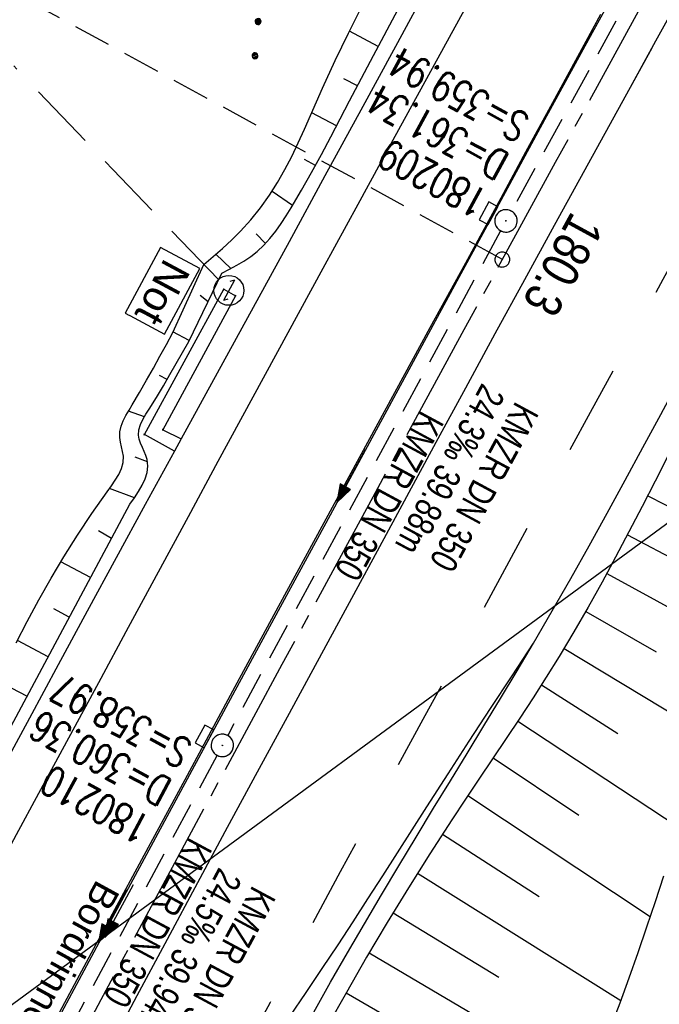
# Model space of a CAD drawing. Extents: x 507875 to 508634, y 446340 to 447363.
# Tile 15 of 71: x 508047 to 508090, y 446439 to 446505. Entities that reach past the tile are written whole.
import ezdxf

# ---------------------------------------------------------------- set-up
doc = ezdxf.new("R2010")
doc.units = 0
doc.header["$LTSCALE"] = 10
doc.header["$MEASUREMENT"] = 0
for name, pattern in [('ACAD_ISO16W100', [73, 15, -6.5, 15, -6.5, 15, -7, 1, -7]), ('ACHSE', [5.5, 4, -0.5, 0.5, -0.5]), ('LT00', [0]), ('LT02', [0.4, 0.2, -0.2]), ('LT17', [0.15, 0.1, -0.05]), ('STRICHLINIE2', [0.375, 0.25, -0.125])]:
    doc.linetypes.add(name, pattern=pattern)
doc.layers.get('0').update_dxf_attribs({"linetype": 'LT00'})
for name, color, linetype in [('--EK_FBR', 250, 'LT00'), ('--EK_Halt-Pfeil', 4, 'LT00'), ('--EK_Haltung', 7, 'STRICHLINIE2'), ('--EK_Haltung-Text', 140, 'LT00'), ('--EK_Schacht-Text', 5, 'LT00'), ('--EK_ST-93-1', 30, 'LT17'), ('--EL_Halt-Pfeil', 4, 'LT00'), ('--EL_Haltung', 182, 'STRICHLINIE2'), ('--EL_Haltung-Text', 182, 'LT00'), ('-AX-093', 35, 'ACHSE'), ('-ST-93-1', 250, 'LT00'), ('BAB-KABEL', 220, 'ACAD_ISO16W100'), ('BAB-NS_SYB', 221, 'Continuous'), ('BAB-NS_TEXT', 221, 'Continuous'), ('DFK_KATASTER', 250, 'LT00'), ('DFK_NUTZUNG', 250, 'LT00'), ('RINNE_TEXT', 11, 'Continuous'), ('V127_AFBR_BAB', 250, 'LT00'), ('V127_BOESCH', 250, 'LT00'), ('V127_BOSCHUNG', 250, 'LT00'), ('V127_GEHWEG', 250, 'LT00'), ('V127_H_BORD', 8, 'LT00'), ('V127_KA_PRUF', 182, 'LT00'), ('V127_LD_MARK', 250, 'LT00'), ('V127_LG_MARK', 250, 'LT02'), ('V127_SINKK', 182, 'LT00'), ('V128_AFBR_BAB', 250, 'LT00'), ('V128_BOESCH', 250, 'LT00'), ('V128_BOSCHUNG', 250, 'LT00'), ('V128_GEHWEG', 250, 'LT00'), ('V128_H_BORD', 8, 'LT00'), ('V128_KA_PRUF', 182, 'LT00'), ('V128_LD_MARK', 250, 'LT00'), ('V128_LG_MARK', 250, 'LT02'), ('V128_SINKK', 182, 'LT00')]:
    doc.layers.add(name, color=color, linetype=linetype)
doc.styles.add('Arial', font='ARIAL.TTF')
doc.styles.add('Beschrift', font='ARIAL.TTF')
doc.styles.add('Haltungsbeschriftung', font='ARIAL.TTF', dxfattribs={"width": 0.75})
doc.styles.add('schachtbeschriftung', font='romans.shx', dxfattribs={"width": 0.75, "height": 2})

# ---------------------------------------------------------------- blocks, each defined once
blk = doc.blocks.new('SYMB7110')
at = {"color": 0, "linetype": 'ByBlock'}
for p, q in [((-0.51, 0.362895), (-0.51, 0.397105)), ((-0.505, 0.399164), (-0.505, 0.360836)), ((-0.5, 0.360204), (-0.5, 0.399796)), ((-0.495, 0.399164), (-0.495, 0.360836)), ((-0.49, 0.362895), (-0.49, 0.397105)), ((-0.28, 0.362895), (-0.28, 0.397105)), ((-0.275, 0.399164), (-0.275, 0.360836)), ((-0.27, 0.360204), (-0.27, 0.399796)), ((-0.265, 0.399164), (-0.265, 0.360836)), ((-0.26, 0.362895), (-0.26, 0.397105)), ((0.26, 0.362895), (0.26, 0.397105)), ((0.265, 0.399164), (0.265, 0.360836)), ((0.27, 0.360204), (0.27, 0.399796)), ((0.275, 0.399164), (0.275, 0.360836)), ((0.28, 0.362895), (0.28, 0.397105)), ((0.49, 0.362895), (0.49, 0.397105)), ((0.495, 0.399164), (0.495, 0.360836)), ((0.5, 0.360204), (0.5, 0.399796)), ((0.505, 0.399164), (0.505, 0.360836)), ((0.51, 0.362895), (0.51, 0.397105)), ((-0.515, 0.392919), (-0.515, 0.367081)), ((-0.485, 0.392919), (-0.485, 0.367081)), ((-0.48, 0.379874), (-0.48, 0.380145)), ((-0.285, 0.392919), (-0.285, 0.367081)), ((-0.255, 0.392919), (-0.255, 0.367081)), ((-0.25, 0.379874), (-0.25, 0.380146)), ((0.255, 0.392919), (0.255, 0.367081)), ((0.285, 0.392919), (0.285, 0.367081)), ((0.29, 0.379874), (0.29, 0.380145)), ((0.485, 0.392919), (0.485, 0.367081)), ((0.515, 0.392919), (0.515, 0.367081)), ((0.52, 0.379874), (0.52, 0.380146)), ((-0.9, 0.012919), (-0.9, -0.012919)), ((-0.895, -0.017106), (-0.895, 0.017105)), ((-0.89, 0.019164), (-0.89, -0.019164)), ((-0.885, -0.019797), (-0.885, 0.019796)), ((-0.88, 0.019164), (-0.88, -0.019164)), ((-0.875, -0.017106), (-0.875, 0.017105)), ((-0.87, 0.012919), (-0.87, -0.012919)), ((-0.865, -0.000126), (-0.865, 0.000145)), ((-0.67, 0.012919), (-0.67, -0.012919)), ((-0.665, -0.017106), (-0.665, 0.017105)), ((-0.66, 0.019164), (-0.66, -0.019164)), ((-0.655, -0.019797), (-0.655, 0.019796)), ((-0.65, 0.019164), (-0.65, -0.019164)), ((-0.645, -0.017106), (-0.645, 0.017105)), ((-0.64, 0.012919), (-0.64, -0.012919)), ((-0.635, -0.000126), (-0.635, 0.000145)), ((-0.13, 0.012919), (-0.13, -0.012919)), ((-0.125, -0.017105), (-0.125, 0.017105)), ((-0.12, 0.019164), (-0.12, -0.019164)), ((-0.115, -0.019796), (-0.115, 0.019796)), ((-0.11, 0.019164), (-0.11, -0.019164)), ((-0.105, -0.017105), (-0.105, 0.017105)), ((-0.1, 0.012919), (-0.1, -0.012919)), ((-0.095, -0.000126), (-0.095, 0.000146)), ((0.1, 0.012919), (0.1, -0.012919)), ((0.105, -0.017105), (0.105, 0.017105)), ((0.11, 0.019164), (0.11, -0.019164)), ((0.115, -0.019796), (0.115, 0.019796)), ((0.12, 0.019164), (0.12, -0.019164)), ((0.125, -0.017105), (0.125, 0.017105)), ((0.13, 0.012919), (0.13, -0.012919)), ((0.135, -0.000126), (0.135, 0.000146)), ((0.64, 0.012919), (0.64, -0.012919)), ((0.645, -0.017105), (0.645, 0.017105)), ((0.65, 0.019164), (0.65, -0.019164)), ((0.655, -0.019796), (0.655, 0.019796)), ((0.66, 0.019164), (0.66, -0.019164)), ((0.665, -0.017105), (0.665, 0.017105)), ((0.67, 0.012919), (0.67, -0.012919)), ((0.675, -0.000126), (0.675, 0.000146)), ((0.87, 0.012919), (0.87, -0.012919)), ((0.875, -0.017105), (0.875, 0.017105)), ((0.88, 0.019164), (0.88, -0.019164)), ((0.885, -0.019796), (0.885, 0.019796)), ((0.89, 0.019164), (0.89, -0.019164)), ((0.895, -0.017105), (0.895, 0.017105)), ((0.9, 0.012919), (0.9, -0.012919)), ((0.905, -0.000126), (0.905, 0.000146)), ((-0.515, -0.367081), (-0.515, -0.392919)), ((-0.51, -0.397105), (-0.51, -0.362895)), ((-0.505, -0.360836), (-0.505, -0.399164)), ((-0.5, -0.399796), (-0.5, -0.360204)), ((-0.495, -0.360836), (-0.495, -0.399164)), ((-0.49, -0.397106), (-0.49, -0.362895)), ((-0.485, -0.367081), (-0.485, -0.392919)), ((-0.48, -0.380126), (-0.48, -0.379855)), ((-0.285, -0.367081), (-0.285, -0.392919)), ((-0.28, -0.397105), (-0.28, -0.362895)), ((-0.275, -0.360836), (-0.275, -0.399164)), ((-0.27, -0.399796), (-0.27, -0.360204)), ((-0.265, -0.360836), (-0.265, -0.399164)), ((-0.26, -0.397105), (-0.26, -0.362895)), ((-0.255, -0.367081), (-0.255, -0.392919)), ((-0.25, -0.380126), (-0.25, -0.379855)), ((0.255, -0.367081), (0.255, -0.392919)), ((0.26, -0.397105), (0.26, -0.362895)), ((0.265, -0.360836), (0.265, -0.399164)), ((0.27, -0.399796), (0.27, -0.360204)), ((0.275, -0.360836), (0.275, -0.399164)), ((0.28, -0.397105), (0.28, -0.362895)), ((0.285, -0.367081), (0.285, -0.392919)), ((0.29, -0.380126), (0.29, -0.379855)), ((0.485, -0.367081), (0.485, -0.392919)), ((0.49, -0.397105), (0.49, -0.362895)), ((0.495, -0.360836), (0.495, -0.399164)), ((0.5, -0.399796), (0.5, -0.360204)), ((0.505, -0.360836), (0.505, -0.399164)), ((0.51, -0.397105), (0.51, -0.362895)), ((0.515, -0.367081), (0.515, -0.392919)), ((0.52, -0.380126), (0.52, -0.379855))]:
    blk.add_line(p, q, dxfattribs=at)
for points in [[(-0.48, 0.38), (-0.481981, 0.388678), (-0.48753, 0.395637), (-0.49555, 0.399499), (-0.50445, 0.399499), (-0.51247, 0.395637), (-0.518019, 0.388678), (-0.52, 0.38), (-0.518019, 0.371322), (-0.51247, 0.364363), (-0.50445, 0.360501), (-0.49555, 0.360501), (-0.48753, 0.364363), (-0.481981, 0.371322), (-0.48, 0.38)], [(-0.25, 0.38), (-0.251981, 0.388678), (-0.25753, 0.395637), (-0.26555, 0.399499), (-0.27445, 0.399499), (-0.28247, 0.395637), (-0.288019, 0.388678), (-0.29, 0.38), (-0.288019, 0.371322), (-0.28247, 0.364363), (-0.27445, 0.360501), (-0.26555, 0.360501), (-0.25753, 0.364363), (-0.251981, 0.371322), (-0.25, 0.38)], [(0.29, 0.38), (0.288019, 0.388678), (0.28247, 0.395637), (0.27445, 0.399499), (0.26555, 0.399499), (0.25753, 0.395637), (0.251981, 0.388678), (0.25, 0.38), (0.251981, 0.371322), (0.25753, 0.364363), (0.26555, 0.360501), (0.27445, 0.360501), (0.28247, 0.364363), (0.288019, 0.371322), (0.29, 0.38)], [(0.52, 0.38), (0.518019, 0.388678), (0.51247, 0.395637), (0.50445, 0.399499), (0.495549, 0.399499), (0.48753, 0.395637), (0.481981, 0.388678), (0.48, 0.38), (0.481981, 0.371322), (0.48753, 0.364363), (0.495549, 0.360501), (0.50445, 0.360501), (0.51247, 0.364363), (0.518019, 0.371322), (0.52, 0.38)], [(-0.865, 0), (-0.866981, 0.008678), (-0.87253, 0.015637), (-0.88055, 0.019498), (-0.88945, 0.019498), (-0.89747, 0.015637), (-0.903019, 0.008678), (-0.905, 0)], [(-0.905, 0), (-0.903019, -0.008678), (-0.89747, -0.015637), (-0.88945, -0.019499), (-0.88055, -0.019499), (-0.87253, -0.015637), (-0.866981, -0.008678), (-0.865, 0)], [(-0.635, 0), (-0.636981, 0.008678), (-0.64253, 0.015637), (-0.65055, 0.019498), (-0.65945, 0.019498), (-0.66747, 0.015637), (-0.673019, 0.008678), (-0.675, 0)], [(-0.675, 0), (-0.673019, -0.008678), (-0.66747, -0.015637), (-0.65945, -0.019499), (-0.65055, -0.019499), (-0.64253, -0.015637), (-0.636981, -0.008678), (-0.635, 0)], [(-0.095, 0), (-0.096981, 0.008678), (-0.10253, 0.015637), (-0.11055, 0.019499), (-0.11945, 0.019499), (-0.12747, 0.015637), (-0.133019, 0.008678), (-0.135, 0)], [(-0.135, 0), (-0.133019, -0.008678), (-0.12747, -0.015637), (-0.11945, -0.019499), (-0.11055, -0.019499), (-0.10253, -0.015637), (-0.096981, -0.008678), (-0.095, 0)], [(0.135, 0), (0.133019, 0.008678), (0.12747, 0.015637), (0.11945, 0.019499), (0.11055, 0.019499), (0.10253, 0.015637), (0.096981, 0.008678), (0.095, 0)], [(0.095, 0), (0.096981, -0.008678), (0.10253, -0.015637), (0.11055, -0.019499), (0.11945, -0.019499), (0.12747, -0.015637), (0.133019, -0.008678), (0.135, 0)], [(0.675, 0), (0.673019, 0.008678), (0.66747, 0.015637), (0.65945, 0.019499), (0.65055, 0.019499), (0.64253, 0.015637), (0.636981, 0.008678), (0.635, 0)], [(0.635, 0), (0.636981, -0.008678), (0.64253, -0.015637), (0.65055, -0.019499), (0.65945, -0.019499), (0.66747, -0.015637), (0.673019, -0.008678), (0.675, 0)], [(0.905, 0), (0.903019, 0.008678), (0.89747, 0.015637), (0.88945, 0.019499), (0.88055, 0.019499), (0.87253, 0.015637), (0.866981, 0.008678), (0.865, 0)], [(0.865, 0), (0.866981, -0.008678), (0.87253, -0.015637), (0.88055, -0.019499), (0.88945, -0.019499), (0.89747, -0.015637), (0.903019, -0.008678), (0.905, 0)], [(-0.48, -0.38), (-0.481981, -0.371322), (-0.48753, -0.364363), (-0.49555, -0.360501), (-0.50445, -0.360501), (-0.51247, -0.364363), (-0.518019, -0.371322), (-0.52, -0.38), (-0.518019, -0.388678), (-0.51247, -0.395637), (-0.50445, -0.399499), (-0.49555, -0.399499), (-0.48753, -0.395637), (-0.481981, -0.388678), (-0.48, -0.38)], [(-0.25, -0.38), (-0.251981, -0.371322), (-0.25753, -0.364363), (-0.26555, -0.360501), (-0.27445, -0.360501), (-0.28247, -0.364363), (-0.288019, -0.371322), (-0.29, -0.38), (-0.288019, -0.388678), (-0.28247, -0.395637), (-0.27445, -0.399499), (-0.26555, -0.399499), (-0.25753, -0.395637), (-0.251981, -0.388678), (-0.25, -0.38)], [(0.29, -0.38), (0.288019, -0.371322), (0.28247, -0.364363), (0.27445, -0.360501), (0.26555, -0.360501), (0.25753, -0.364363), (0.251981, -0.371322), (0.25, -0.38), (0.251981, -0.388678), (0.25753, -0.395637), (0.26555, -0.399499), (0.27445, -0.399499), (0.28247, -0.395637), (0.288019, -0.388678), (0.29, -0.38)], [(0.52, -0.38), (0.518019, -0.371322), (0.51247, -0.364363), (0.50445, -0.360501), (0.495549, -0.360501), (0.48753, -0.364363), (0.481981, -0.371322), (0.48, -0.38), (0.481981, -0.388678), (0.48753, -0.395637), (0.495549, -0.399499), (0.50445, -0.399499), (0.51247, -0.395637), (0.518019, -0.388678), (0.52, -0.38)]]:
    blk.add_lwpolyline(points, dxfattribs=at)
blk = doc.blocks.new('SYMB2')
at = {"color": 0, "linetype": 'ByBlock', "flags": 128}
for points in [[(-0.031395, 0.499013), (-0.093691, 0.491144), (-0.154509, 0.475528), (-0.21289, 0.452414), (-0.267913, 0.422164), (-0.318712, 0.385257), (-0.364484, 0.342274), (-0.404509, 0.293893), (-0.438154, 0.240877), (-0.464888, 0.184062), (-0.484292, 0.124345), (-0.496058, 0.062667), (-0.5, 0)], [(-0.5, 0), (-0.496058, -0.062667), (-0.484292, -0.124345), (-0.464888, -0.184062), (-0.438154, -0.240877), (-0.404509, -0.293893), (-0.364485, -0.342274), (-0.318712, -0.385257), (-0.267914, -0.422164), (-0.21289, -0.452414), (-0.154509, -0.475529), (-0.093691, -0.491144), (-0.031395, -0.499014), (0.031395, -0.499014)], [(0.5, 0), (0.496057, 0.062667), (0.484292, 0.124345), (0.464888, 0.184062), (0.438153, 0.240877), (0.404509, 0.293893), (0.364484, 0.342274), (0.318712, 0.385257), (0.267913, 0.422164), (0.21289, 0.452414), (0.154509, 0.475528), (0.093691, 0.491144), (0.031395, 0.499013), (-0.031395, 0.499013)], [(0.031395, -0.499014), (0.093691, -0.491144), (0.154509, -0.475529), (0.21289, -0.452414), (0.267914, -0.422164), (0.318712, -0.385257), (0.364485, -0.342274), (0.404509, -0.293893), (0.438154, -0.240877), (0.464889, -0.184062), (0.484292, -0.124345), (0.496058, -0.062667), (0.5, 0)]]:
    blk.add_lwpolyline(points, dxfattribs=at)
blk = doc.blocks.new('NS-SYMB')
at = {"layer": 'BAB-NS_SYB'}
for p, q in [((0.179, 0.071), (0.25, 0)), ((-0.25, 0), (0.25, 0)), ((-0.25, 0), (-0.179, -0.071))]:
    blk.add_line(p, q, dxfattribs=at)
blk.add_circle((0, 0), 0.325, dxfattribs=at)
blk = doc.blocks.new('SYMB0003')
at = {"color": 0, "linetype": 'ByBlock'}
for p, q in [((-0.015712, 0), (0.010166, 0.012015)), ((0, -0.021257), (-0.015712, 0)), ((0.010166, 0.012015), (0, -0.021257))]:
    blk.add_line(p, q, dxfattribs=at)
for points in [[(-0.031395, 0.499013), (-0.093691, 0.491144), (-0.154509, 0.475528), (-0.21289, 0.452414), (-0.267913, 0.422164), (-0.318712, 0.385257), (-0.364484, 0.342274), (-0.404509, 0.293893), (-0.438154, 0.240877), (-0.464888, 0.184062), (-0.484292, 0.124345), (-0.496058, 0.062667), (-0.5, 0)], [(0.5, 0), (0.496057, 0.062667), (0.484292, 0.124345), (0.464888, 0.184062), (0.438153, 0.240877), (0.404509, 0.293893), (0.364484, 0.342274), (0.318712, 0.385257), (0.267913, 0.422164), (0.21289, 0.452414), (0.154509, 0.475528), (0.093691, 0.491144), (0.031395, 0.499013), (-0.031395, 0.499013)], [(-0.5, 0), (-0.496058, -0.062667), (-0.484292, -0.124345), (-0.464888, -0.184062), (-0.438154, -0.240877), (-0.404509, -0.293893), (-0.364485, -0.342274), (-0.318712, -0.385257), (-0.267914, -0.422164), (-0.21289, -0.452414), (-0.154509, -0.475529), (-0.093691, -0.491144), (-0.031395, -0.499014), (0.031395, -0.499014)], [(0.031395, -0.499014), (0.093691, -0.491144), (0.154509, -0.475529), (0.21289, -0.452414), (0.267914, -0.422164), (0.318712, -0.385257), (0.364485, -0.342274), (0.404509, -0.293893), (0.438154, -0.240877), (0.464889, -0.184062), (0.484292, -0.124345), (0.496058, -0.062667), (0.5, 0)]]:
    blk.add_lwpolyline(points, dxfattribs=at)
blk = doc.blocks.new('SYMB0011')
at = {"color": 0, "linetype": 'ByBlock'}
for p, q in [((0.5, 0), (-0.5, 0)), ((0, 0.5), (0, -0.5))]:
    blk.add_line(p, q, dxfattribs=at)
blk = doc.blocks.new('SYMB0652')
at = {"color": 0, "linetype": 'ByBlock'}
blk.add_lwpolyline([(-0.15, -0.075), (0.15, -0.075), (0.15, 0.075), (-0.15, 0.075), (-0.15, -0.075)], dxfattribs=at)
blk = doc.blocks.new('SYMB0070')
at = {"color": 0, "linetype": 'ByBlock'}
for p, q in [((-0.5, 0), (0.2, 0)), ((0.5, 0), (0.2, 0.1)), ((0.2, 0.1), (0.2, 0)), ((0.468, 0), (0.21, 0.086)), ((0.21, 0.086), (0.21, -0.086)), ((0.21, -0.086), (0.468, 0)), ((0.22, -0.072), (0.437, 0)), ((0.23, -0.058), (0.405, 0)), ((0.24, -0.045), (0.374, 0)), ((0.342, 0), (0.25, 0.031)), ((0.25, 0.031), (0.25, -0.031)), ((0.25, -0.031), (0.342, 0)), ((0.26, -0.017), (0.31, 0)), ((0.27, -0.003), (0.279, 0))]:
    blk.add_line(p, q, dxfattribs=at)
for points in [[(0.2, 0), (0.2, -0.1), (0.5, 0)], [(0.437, 0), (0.22, 0.072), (0.22, -0.072)], [(0.405, 0), (0.23, 0.058), (0.23, -0.058)], [(0.374, 0), (0.24, 0.045), (0.24, -0.045)], [(0.31, 0), (0.26, 0.017), (0.26, -0.017)], [(0.279, 0), (0.27, 0.003), (0.27, -0.003)]]:
    blk.add_lwpolyline(points, dxfattribs=at)

msp = doc.modelspace()

# ---------------------------------------------------------------- linework, layer by layer
at = {"layer": '--EK_FBR'}
for points in [[(508092.923, 446541.894), (508090.572, 446537.603), (508088.222, 446533.311), (508085.874, 446529.018), (508083.527, 446524.724), (508081.184, 446520.429), (508078.866, 446516.172), (508076.55, 446511.913), (508074.236, 446507.653), (508071.922, 446503.393), (508069.608, 446499.134), (508067.214, 446494.734), (508064.818, 446490.335), (508062.418, 446485.938), (508060.012, 446481.545), (508057.601, 446477.154), (508057.151, 446476.336), (508055.196, 446472.768), (508053.249, 446469.196), (508051.31, 446465.619), (508049.376, 446462.039), (508047.447, 446458.457), (508045.52, 446454.874)], [(508074.382, 446507.921), (508074.236, 446507.653), (508071.922, 446503.393), (508069.608, 446499.134), (508067.214, 446494.734), (508064.818, 446490.335), (508062.418, 446485.938), (508060.012, 446481.545), (508057.601, 446477.154), (508057.151, 446476.336), (508055.196, 446472.768), (508053.249, 446469.196), (508051.31, 446465.619), (508049.376, 446462.039), (508047.447, 446458.457), (508045.52, 446454.874), (508042.93, 446450.052), (508040.341, 446445.229), (508037.988, 446440.843)], [(508062.18, 446430.897), (508062.708, 446431.892), (508063.908, 446434.132), (508065.121, 446436.365), (508066.348, 446438.59), (508067.593, 446440.805), (508068.713, 446442.76), (508069.846, 446444.708), (508070.991, 446446.649), (508072.147, 446448.585), (508073.31, 446450.515), (508074.48, 446452.442), (508075.6, 446454.278), (508076.721, 446456.113), (508077.84, 446457.949), (508078.954, 446459.788), (508080.06, 446461.632), (508081.154, 446463.482)], [(508062.18, 446430.897), (508062.708, 446431.892), (508063.908, 446434.132), (508065.121, 446436.365), (508066.348, 446438.59), (508067.593, 446440.805), (508068.713, 446442.761), (508069.846, 446444.708), (508070.991, 446446.649), (508072.147, 446448.585), (508073.31, 446450.515), (508074.48, 446452.442), (508075.6, 446454.278), (508076.721, 446456.113), (508077.84, 446457.949), (508078.954, 446459.788), (508080.06, 446461.632), (508081.154, 446463.482)]]:
    msp.add_lwpolyline(points, dxfattribs=at)
at = {"layer": '--EK_FBR', "color": 2}
for points in [[(508052.065, 446435.056), (508052.637, 446436.131), (508054.656, 446439.911), (508056.678, 446443.689), (508058.705, 446447.465), (508060.7, 446451.167), (508062.699, 446454.867), (508064.701, 446458.565), (508066.705, 446462.263), (508068.71, 446465.959), (508070.715, 446469.656), (508072.684, 446473.29), (508074.654, 446476.924), (508076.624, 446480.558), (508078.598, 446484.189), (508080.576, 446487.818), (508082.561, 446491.444), (508084.255, 446494.526), (508085.952, 446497.607), (508087.651, 446500.686), (508089.348, 446503.766), (508091.043, 446506.848)], [(508081.154, 446463.482), (508082.41, 446465.645), (508083.649, 446467.818), (508084.873, 446470), (508086.084, 446472.189), (508087.285, 446474.384), (508088.479, 446476.583), (508089.668, 446478.785), (508090.854, 446480.988), (508092.039, 446483.192), (508093.227, 446485.395), (508094.872, 446488.43), (508096.524, 446491.461), (508098.182, 446494.489), (508099.843, 446497.514), (508101.508, 446500.538), (508103.173, 446503.561), (508104.839, 446506.584)], [(508048.293, 446436.606), (508050.153, 446440.068), (508052.562, 446444.546), (508054.974, 446449.022), (508058.015, 446454.66), (508061.06, 446460.297), (508064.109, 446465.931), (508067.164, 446471.562), (508069.526, 446475.905), (508071.891, 446480.247), (508074.257, 446484.588), (508076.622, 446488.93), (508078.985, 446493.273), (508080.652, 446496.342), (508082.319, 446499.412), (508083.987, 446502.482), (508085.657, 446505.55)], [(508048.293, 446436.606), (508050.153, 446440.068), (508052.562, 446444.546), (508054.974, 446449.022), (508058.015, 446454.66), (508061.06, 446460.297), (508064.109, 446465.931), (508067.164, 446471.562), (508069.526, 446475.905), (508071.891, 446480.247), (508074.257, 446484.588), (508076.622, 446488.93), (508078.985, 446493.273), (508080.652, 446496.342), (508082.319, 446499.412), (508083.987, 446502.482), (508085.117, 446504.558)], [(508052.065, 446435.056), (508052.637, 446436.131), (508054.656, 446439.911), (508056.678, 446443.689), (508058.705, 446447.465), (508060.7, 446451.167), (508062.699, 446454.867), (508064.701, 446458.565), (508066.705, 446462.262), (508068.71, 446465.959), (508070.715, 446469.656), (508072.684, 446473.29), (508074.654, 446476.924), (508076.624, 446480.557), (508078.598, 446484.189), (508080.577, 446487.818), (508082.561, 446491.444), (508084.255, 446494.526), (508085.952, 446497.607), (508087.651, 446500.686), (508089.097, 446503.311)]]:
    msp.add_lwpolyline(points, dxfattribs=at)
at = {"layer": '--EK_Haltung'}
for p, q in [((508102.927, 446534.653), (508079.677, 446492.386)), ((508078.959, 446491.067), (508060.707, 446457.303)), ((508059.995, 446455.981), (508049.349, 446436.172))]:
    msp.add_line(p, q, dxfattribs=at)
at = {"layer": '--EK_ST-93-1', "ltscale": 2.5}
msp.add_line((508079.074, 446489.145), (508043.965, 446508.309), dxfattribs=at)
at = {"layer": '--EL_Haltung'}
for p, q in [((508102.927, 446534.653), (508079.677, 446492.386)), ((508078.959, 446491.067), (508060.707, 446457.303)), ((508059.995, 446455.981), (508049.349, 446436.172))]:
    msp.add_line(p, q, dxfattribs=at)
at = {"layer": '-AX-093', "ltscale": 0.2}
msp.add_lwpolyline([(508088.731, 446506.81), (508082.615, 446495.629), (508076.509, 446484.444), (508070.415, 446473.252), (508064.335, 446462.052), (508058.271, 446450.843), (508052.227, 446439.624), (508050.19, 446435.827)], dxfattribs=at)
at = {"layer": 'BAB-KABEL', "ltscale": 0.03, "flags": 128}
msp.add_lwpolyline([(508060.098, 446487.803), (508053.029, 446495.174), (508044.042, 446504.581)], dxfattribs=at)
at = {"layer": 'DFK_KATASTER'}
msp.add_line((508109.861, 446486), (508044.661, 446438.1), dxfattribs=at)
at = {"layer": 'V127_AFBR_BAB'}
for points in [[(508092.923, 446541.894), (508090.572, 446537.603), (508088.222, 446533.311), (508085.874, 446529.018), (508083.527, 446524.724), (508081.184, 446520.429), (508078.866, 446516.172), (508076.55, 446511.913), (508074.236, 446507.653), (508071.922, 446503.393), (508069.608, 446499.134), (508067.214, 446494.734), (508064.818, 446490.335), (508062.418, 446485.938), (508060.012, 446481.545), (508057.601, 446477.154), (508057.151, 446476.336), (508055.196, 446472.768), (508053.249, 446469.196), (508051.31, 446465.619), (508049.376, 446462.039), (508047.447, 446458.457), (508045.52, 446454.874)], [(508062.18, 446430.897), (508062.708, 446431.892), (508063.908, 446434.132), (508065.121, 446436.365), (508066.348, 446438.59), (508067.593, 446440.805), (508068.713, 446442.76), (508069.846, 446444.708), (508070.991, 446446.649), (508072.147, 446448.585), (508073.31, 446450.515), (508074.48, 446452.442), (508075.6, 446454.278), (508076.721, 446456.113), (508077.84, 446457.949), (508078.954, 446459.788), (508080.06, 446461.632), (508081.154, 446463.482)]]:
    msp.add_lwpolyline(points, dxfattribs=at)
at = {"layer": 'V127_AFBR_BAB', "color": 2}
for points in [[(508052.065, 446435.056), (508052.637, 446436.131), (508054.656, 446439.911), (508056.678, 446443.689), (508058.705, 446447.465), (508060.7, 446451.167), (508062.699, 446454.867), (508064.701, 446458.565), (508066.705, 446462.263), (508068.71, 446465.959), (508070.715, 446469.656), (508072.684, 446473.29), (508074.654, 446476.924), (508076.624, 446480.558), (508078.598, 446484.189), (508080.576, 446487.818), (508082.561, 446491.444), (508084.255, 446494.526), (508085.952, 446497.607), (508087.651, 446500.686), (508089.348, 446503.766), (508091.043, 446506.848)], [(508048.293, 446436.606), (508050.153, 446440.068), (508052.562, 446444.546), (508054.974, 446449.022), (508058.015, 446454.66), (508061.06, 446460.297), (508064.109, 446465.931), (508067.164, 446471.562), (508069.526, 446475.905), (508071.891, 446480.247), (508074.257, 446484.588), (508076.622, 446488.93), (508078.985, 446493.273), (508080.652, 446496.342), (508082.319, 446499.412), (508083.987, 446502.482), (508085.657, 446505.55)]]:
    msp.add_lwpolyline(points, dxfattribs=at)
at = {"layer": 'V127_AFBR_BAB', "color": 0}
msp.add_lwpolyline([(508081.154, 446463.482), (508082.41, 446465.645), (508083.649, 446467.818), (508084.873, 446470), (508086.084, 446472.189), (508087.285, 446474.384), (508088.479, 446476.583), (508089.668, 446478.785), (508090.854, 446480.988), (508092.039, 446483.192), (508093.227, 446485.395), (508094.872, 446488.43), (508096.524, 446491.461), (508098.182, 446494.489), (508099.843, 446497.514), (508101.508, 446500.538), (508103.173, 446503.561), (508104.839, 446506.584)], dxfattribs=at)
at = {"layer": 'V127_BOESCH'}
for points in [[(508044.82, 446455.351), (508054.173, 446472.791), (508054.467, 446473.213), (508054.745, 446473.635), (508054.99, 446474.058), (508055.187, 446474.482), (508055.319, 446474.906), (508055.37, 446475.332), (508055.323, 446475.76), (508055.239, 446476.034), (508055.126, 446476.308), (508055.003, 446476.583), (508054.887, 446476.857), (508054.797, 446477.131), (508054.75, 446477.405), (508054.773, 446477.757), (508054.876, 446478.108), (508055.038, 446478.456), (508055.238, 446478.802), (508055.453, 446479.144), (508055.941, 446479.927), (508056.404, 446480.694), (508056.845, 446481.448), (508057.272, 446482.192), (508057.687, 446482.93), (508058.098, 446483.664), (508060.325, 446488.232), (508060.821, 446488.494), (508061.311, 446488.763), (508061.788, 446489.047), (508062.246, 446489.353), (508062.678, 446489.689), (508063.123, 446490.104), (508063.534, 446490.557), (508063.917, 446491.041), (508064.276, 446491.549), (508064.617, 446492.073), (508064.946, 446492.606), (508065.646, 446493.788), (508066.319, 446494.976), (508066.971, 446496.168), (508067.607, 446497.362), (508068.234, 446498.559), (508068.859, 446499.757), (508070.459, 446502.803), (508072.079, 446505.847)], [(508046.554, 446463.497), (508047.302, 446464.937), (508048.082, 446466.379), (508048.9, 446467.821), (508049.76, 446469.266), (508050.669, 446470.713), (508051.63, 446472.162), (508052.651, 446473.614), (508052.928, 446473.998), (508053.191, 446474.384), (508053.421, 446474.774), (508053.6, 446475.171), (508053.709, 446475.575), (508053.73, 446475.989), (508053.684, 446476.301), (508053.609, 446476.617), (508053.535, 446476.934), (508053.489, 446477.249), (508053.503, 446477.624), (508053.587, 446477.993), (508053.726, 446478.356), (508053.905, 446478.715), (508054.108, 446479.069), (508054.322, 446479.421), (508054.818, 446480.249), (508055.289, 446481.066), (508055.742, 446481.873), (508056.18, 446482.673), (508056.608, 446483.468), (508057.032, 446484.261), (508059.107, 446488.804), (508059.74, 446489.343), (508060.367, 446489.89), (508060.978, 446490.452), (508061.568, 446491.037), (508062.262, 446491.804), (508062.91, 446492.613), (508063.509, 446493.456), (508064.041, 446494.298), (508064.533, 446495.163), (508064.992, 446496.047), (508065.426, 446496.946), (508065.841, 446497.856), (508066.246, 446498.773), (508066.645, 446499.692), (508067.048, 446500.61), (508067.895, 446502.462), (508068.78, 446504.294), (508069.698, 446506.107)], [(508090.174, 446476.034), (508089.301, 446474.33), (508088.426, 446472.627), (508087.543, 446470.929), (508086.649, 446469.238), (508085.739, 446467.557), (508084.81, 446465.887), (508083.857, 446464.231), (508082.876, 446462.592), (508082.014, 446461.207), (508081.134, 446459.833), (508080.238, 446458.467), (508079.333, 446457.108), (508078.422, 446455.752), (508077.509, 446454.396), (508076.6, 446453.039), (508075.698, 446451.676), (508074.228, 446449.402), (508072.789, 446447.109), (508071.379, 446444.797), (508069.998, 446442.47), (508068.642, 446440.127), (508067.382, 446437.898)], [(508089.849, 446447.896), (508089.291, 446446.185), (508088.723, 446444.478), (508088.143, 446442.777), (508087.544, 446441.084), (508086.923, 446439.402), (508086.274, 446437.732)]]:
    msp.add_lwpolyline(points, dxfattribs=at)
at = {"layer": 'V127_BOSCHUNG'}
for p, q in [((508070.778, 446503.406), (508068.847, 446504.428)), ((508069.382, 446500.757), (508068.465, 446501.236)), ((508067.993, 446498.098), (508066.33, 446498.967)), ((508066.572, 446495.434), (508065.833, 446495.843)), ((508065.042, 446492.766), (508063.672, 446493.704)), ((508063.24, 446490.226), (508062.617, 446490.862)), ((508060.915, 446488.544), (508059.922, 446489.5)), ((508059.393, 446486.321), (508058.87, 446486.731)), ((508058.132, 446483.733), (508057.05, 446484.3)), ((508056.652, 446481.116), (508056.142, 446481.396)), ((508055.137, 446478.633), (508054.071, 446479.007)), ((508055.35, 446475.621), (508054.522, 446475.935)), ((508054.465, 446473.21), (508052.804, 446473.825)), ((508088.794, 446473.342), (508097.941, 446468.619)), ((508052.931, 446470.476), (508052.058, 446470.987)), ((508087.435, 446470.724), (508091.995, 446468.313)), ((508051.533, 446467.868), (508049.552, 446468.923)), ((508086.059, 446468.143), (508095.267, 446463.102)), ((508050.115, 446465.224), (508049.083, 446465.773)), ((508084.652, 446465.609), (508089.365, 446462.911)), ((508048.697, 446462.58), (508046.644, 446463.673)), ((508083.201, 446463.128), (508092.965, 446457.235)), ((508047.279, 446459.937), (508046.294, 446460.461)), ((508081.685, 446460.689), (508086.798, 446457.443)), ((508080.103, 446458.264), (508090.902, 446451.144)), ((508078.456, 446455.803), (508084.191, 446451.969)), ((508076.77, 446453.293), (508088.964, 446445.198)), ((508075.069, 446450.711), (508081.533, 446446.536)), ((508073.401, 446448.092), (508086.989, 446439.579)), ((508071.772, 446445.446), (508078.843, 446441.146)), ((508070.179, 446442.779), (508084.764, 446434.166)), ((508068.622, 446440.091), (508076.083, 446435.811))]:
    msp.add_line(p, q, dxfattribs=at)
at = {"layer": 'V127_GEHWEG'}
msp.add_lwpolyline([(508057.151, 446476.336), (508055.148, 446477.447), (508060.45, 446487.155), (508061.229, 446486.728), (508056.379, 446477.764), (508057.601, 446477.154)], dxfattribs=at)
at = {"layer": 'V127_H_BORD'}
msp.add_lwpolyline([(508048.407, 446436.559), (508049.101, 446437.852), (508052.122, 446443.47), (508055.149, 446449.085), (508058.18, 446454.698), (508061.213, 446460.31), (508064.248, 446465.92), (508067.285, 446471.53), (508070.208, 446476.928), (508073.131, 446482.325), (508076.058, 446487.721), (508078.989, 446493.115), (508081.925, 446498.505), (508084.868, 446503.892), (508087.819, 446509.275), (508090.78, 446514.652), (508093.197, 446519.024), (508095.619, 446523.393), (508098.046, 446527.759), (508100.476, 446532.124), (508102.907, 446536.488)], dxfattribs=at)
at = {"layer": 'V127_LD_MARK'}
for points in [[(508046.593, 446450.687), (508048.087, 446453.444), (508050.089, 446457.144), (508052.087, 446460.846), (508054.085, 446464.548), (508056.082, 446468.251), (508058.08, 446471.953), (508060.081, 446475.653), (508062.414, 446479.958), (508064.752, 446484.26), (508067.094, 446488.56), (508069.438, 446492.859), (508071.784, 446497.157), (508074.16, 446501.507), (508076.538, 446505.855)], [(508060.292, 446431.674), (508061.646, 446433.736), (508062.715, 446435.335), (508063.791, 446436.93), (508064.87, 446438.522), (508065.948, 446440.115), (508067.022, 446441.711), (508068.087, 446443.312), (508069.09, 446444.842), (508070.084, 446446.378), (508071.073, 446447.917), (508072.058, 446449.459), (508073.043, 446451.002), (508074.029, 446452.543), (508075.443, 446454.738), (508076.865, 446456.928), (508078.291, 446459.115), (508079.722, 446461.299), (508081.154, 446463.482)]]:
    msp.add_lwpolyline(points, dxfattribs=at)
at = {"layer": 'V127_LG_MARK', "ltscale": 3, "flags": 128}
msp.add_lwpolyline([(508060.761, 446434.224), (508062.162, 446436.848), (508063.565, 446439.472), (508064.969, 446442.095), (508066.376, 446444.716), (508068.256, 446448.204), (508070.141, 446451.688), (508072.03, 446455.17), (508073.923, 446458.651), (508075.818, 446462.13), (508077.713, 446465.609), (508080.134, 446470.055), (508082.555, 446474.5), (508084.976, 446478.946), (508087.398, 446483.391), (508089.822, 446487.835), (508092.712, 446493.126), (508095.605, 446498.415), (508098.5, 446503.703), (508101.397, 446508.99), (508104.354, 446514.385), (508107.311, 446519.779), (508110.266, 446525.175), (508113.218, 446530.572), (508115.243, 446534.28), (508117.268, 446537.988), (508119.294, 446541.696), (508121.321, 446545.402), (508123.352, 446549.107), (508125.083, 446552.257), (508126.815, 446555.405), (508128.547, 446558.554), (508130.278, 446561.703), (508132.006, 446564.854), (508134.047, 446568.588), (508136.082, 446572.325), (508138.115, 446576.063), (508140.147, 446579.802), (508142.18, 446583.54), (508144.305, 446587.443), (508146.184, 446590.891), (508148.063, 446594.34), (508149.941, 446597.789), (508151.219, 446600.141), (508152.498, 446602.492), (508153.776, 446604.844), (508155.057, 446607.194), (508156.807, 446610.397), (508158.56, 446613.598), (508160.315, 446616.797), (508162.07, 446619.997), (508163.824, 446623.198), (508165.575, 446626.4), (508167.234, 446629.443), (508168.89, 446632.489), (508170.543, 446635.535), (508172.196, 446638.582)], dxfattribs=at)
at = {"layer": 'V128_AFBR_BAB'}
for points in [[(508074.382, 446507.921), (508074.236, 446507.653), (508071.922, 446503.393), (508069.608, 446499.134), (508067.214, 446494.734), (508064.818, 446490.335), (508062.418, 446485.938), (508060.012, 446481.545), (508057.601, 446477.154), (508057.151, 446476.336), (508055.196, 446472.768), (508053.249, 446469.196), (508051.31, 446465.619), (508049.376, 446462.039), (508047.447, 446458.457), (508045.52, 446454.874), (508042.93, 446450.052), (508040.341, 446445.229), (508037.988, 446440.843)], [(508062.18, 446430.897), (508062.708, 446431.892), (508063.908, 446434.132), (508065.121, 446436.365), (508066.348, 446438.59), (508067.593, 446440.805), (508068.713, 446442.761), (508069.846, 446444.708), (508070.991, 446446.649), (508072.147, 446448.585), (508073.31, 446450.515), (508074.48, 446452.442), (508075.6, 446454.278), (508076.721, 446456.113), (508077.84, 446457.949), (508078.954, 446459.788), (508080.06, 446461.632), (508081.154, 446463.482)]]:
    msp.add_lwpolyline(points, dxfattribs=at)
at = {"layer": 'V128_AFBR_BAB', "color": 0}
for points in [[(508048.293, 446436.606), (508050.153, 446440.068), (508052.562, 446444.546), (508054.974, 446449.022), (508058.015, 446454.66), (508061.06, 446460.297), (508064.109, 446465.931), (508067.164, 446471.562), (508069.526, 446475.905), (508071.891, 446480.247), (508074.257, 446484.588), (508076.622, 446488.93), (508078.985, 446493.273), (508080.652, 446496.342), (508082.319, 446499.412), (508083.987, 446502.482), (508085.117, 446504.558)], [(508052.065, 446435.056), (508052.637, 446436.131), (508054.656, 446439.911), (508056.678, 446443.689), (508058.705, 446447.465), (508060.7, 446451.167), (508062.699, 446454.867), (508064.701, 446458.565), (508066.705, 446462.262), (508068.71, 446465.959), (508070.715, 446469.656), (508072.684, 446473.29), (508074.654, 446476.924), (508076.624, 446480.557), (508078.598, 446484.189), (508080.577, 446487.818), (508082.561, 446491.444), (508084.255, 446494.526), (508085.952, 446497.607), (508087.651, 446500.686), (508089.097, 446503.311)], [(508081.154, 446463.482), (508082.41, 446465.645), (508083.649, 446467.818), (508084.873, 446470), (508086.084, 446472.189), (508087.285, 446474.384), (508088.479, 446476.583), (508089.668, 446478.785), (508090.854, 446480.988), (508092.039, 446483.192), (508093.227, 446485.395), (508094.872, 446488.43), (508096.524, 446491.461), (508098.182, 446494.489), (508099.843, 446497.514), (508100.985, 446499.587)]]:
    msp.add_lwpolyline(points, dxfattribs=at)
at = {"layer": 'V128_BOESCH'}
for points in [[(508044.82, 446455.351), (508054.173, 446472.791), (508054.467, 446473.213), (508054.745, 446473.635), (508054.99, 446474.058), (508055.187, 446474.482), (508055.319, 446474.906), (508055.37, 446475.332), (508055.323, 446475.76), (508055.239, 446476.034), (508055.126, 446476.308), (508055.003, 446476.583), (508054.887, 446476.857), (508054.797, 446477.131), (508054.75, 446477.405), (508054.773, 446477.757), (508054.876, 446478.108), (508055.038, 446478.456), (508055.238, 446478.802), (508055.453, 446479.144), (508055.941, 446479.927), (508056.404, 446480.694), (508056.845, 446481.448), (508057.272, 446482.192), (508057.687, 446482.93), (508058.098, 446483.664), (508060.325, 446488.232), (508060.821, 446488.494), (508061.311, 446488.763), (508061.788, 446489.047), (508062.246, 446489.353), (508062.678, 446489.689), (508063.123, 446490.104), (508063.534, 446490.557), (508063.917, 446491.041), (508064.276, 446491.549), (508064.617, 446492.073), (508064.946, 446492.606), (508065.646, 446493.788), (508066.319, 446494.976), (508066.971, 446496.168), (508067.607, 446497.362), (508068.235, 446498.559), (508068.859, 446499.757), (508070.459, 446502.803), (508072.079, 446505.847)], [(508046.554, 446463.497), (508047.302, 446464.937), (508048.082, 446466.378), (508048.9, 446467.821), (508049.76, 446469.266), (508050.669, 446470.713), (508051.63, 446472.162), (508052.651, 446473.614), (508052.928, 446473.998), (508053.191, 446474.384), (508053.421, 446474.774), (508053.6, 446475.171), (508053.709, 446475.575), (508053.73, 446475.989), (508053.684, 446476.301), (508053.609, 446476.617), (508053.535, 446476.934), (508053.489, 446477.249), (508053.503, 446477.624), (508053.587, 446477.993), (508053.726, 446478.356), (508053.905, 446478.715), (508054.108, 446479.07), (508054.322, 446479.421), (508054.818, 446480.249), (508055.289, 446481.066), (508055.742, 446481.873), (508056.18, 446482.673), (508056.608, 446483.468), (508057.032, 446484.261), (508059.107, 446488.804), (508059.74, 446489.343), (508060.367, 446489.89), (508060.978, 446490.452), (508061.568, 446491.037), (508062.262, 446491.804), (508062.91, 446492.613), (508063.509, 446493.456), (508064.041, 446494.298), (508064.533, 446495.163), (508064.992, 446496.047), (508065.426, 446496.946), (508065.842, 446497.856), (508066.246, 446498.773), (508066.645, 446499.692), (508067.048, 446500.61), (508067.895, 446502.462), (508068.78, 446504.294), (508069.698, 446506.107)], [(508090.174, 446476.034), (508089.301, 446474.33), (508088.426, 446472.627), (508087.543, 446470.93), (508086.649, 446469.238), (508085.739, 446467.557), (508084.81, 446465.887), (508083.857, 446464.231), (508082.876, 446462.592), (508082.014, 446461.207), (508081.134, 446459.833), (508080.238, 446458.468), (508079.333, 446457.108), (508078.422, 446455.752), (508077.509, 446454.396), (508076.6, 446453.039), (508075.698, 446451.676), (508074.228, 446449.402), (508072.789, 446447.109), (508071.379, 446444.797), (508069.998, 446442.47), (508068.642, 446440.127), (508067.382, 446437.898)], [(508089.849, 446447.896), (508089.291, 446446.185), (508088.723, 446444.478), (508088.143, 446442.777), (508087.544, 446441.084), (508086.923, 446439.402), (508086.274, 446437.732)]]:
    msp.add_lwpolyline(points, dxfattribs=at)
at = {"layer": 'V128_BOSCHUNG'}
for p, q in [((508070.778, 446503.406), (508068.847, 446504.428)), ((508069.382, 446500.757), (508068.465, 446501.236)), ((508067.993, 446498.098), (508066.33, 446498.967)), ((508066.572, 446495.434), (508065.833, 446495.843)), ((508065.042, 446492.766), (508063.672, 446493.704)), ((508063.24, 446490.226), (508062.617, 446490.862)), ((508060.915, 446488.544), (508059.922, 446489.5)), ((508059.393, 446486.321), (508058.87, 446486.731)), ((508058.132, 446483.733), (508057.05, 446484.3)), ((508056.652, 446481.116), (508056.142, 446481.396)), ((508055.137, 446478.633), (508054.071, 446479.007)), ((508055.35, 446475.621), (508054.522, 446475.935)), ((508054.465, 446473.21), (508052.804, 446473.825)), ((508088.794, 446473.342), (508097.941, 446468.619)), ((508052.931, 446470.476), (508052.058, 446470.987)), ((508087.435, 446470.724), (508091.995, 446468.313)), ((508051.533, 446467.868), (508049.552, 446468.923)), ((508086.059, 446468.143), (508095.267, 446463.102)), ((508050.115, 446465.224), (508049.083, 446465.773)), ((508084.652, 446465.609), (508089.365, 446462.911)), ((508048.697, 446462.58), (508046.644, 446463.673)), ((508083.201, 446463.128), (508092.965, 446457.235)), ((508047.279, 446459.937), (508046.294, 446460.461)), ((508081.685, 446460.689), (508086.798, 446457.443)), ((508080.103, 446458.264), (508090.902, 446451.144)), ((508078.456, 446455.803), (508084.191, 446451.969)), ((508076.77, 446453.293), (508088.964, 446445.198)), ((508075.069, 446450.711), (508081.533, 446446.536)), ((508073.401, 446448.092), (508086.989, 446439.579)), ((508071.772, 446445.446), (508078.843, 446441.146)), ((508070.179, 446442.779), (508084.764, 446434.166)), ((508068.622, 446440.091), (508076.083, 446435.811))]:
    msp.add_line(p, q, dxfattribs=at)
at = {"layer": 'V128_GEHWEG'}
msp.add_lwpolyline([(508057.151, 446476.336), (508055.148, 446477.447), (508060.45, 446487.155), (508061.229, 446486.728), (508056.379, 446477.764), (508057.601, 446477.154)], dxfattribs=at)
at = {"layer": 'V128_H_BORD'}
msp.add_lwpolyline([(508048.407, 446436.559), (508049.101, 446437.852), (508052.123, 446443.47), (508055.149, 446449.085), (508058.18, 446454.698), (508061.213, 446460.31), (508064.248, 446465.92), (508067.285, 446471.53), (508070.208, 446476.928), (508073.131, 446482.325), (508076.058, 446487.721), (508078.989, 446493.115), (508081.925, 446498.505), (508084.868, 446503.892), (508085.216, 446504.527)], dxfattribs=at)
at = {"layer": 'V128_LD_MARK'}
for points in [[(508040.671, 446439.74), (508042.113, 446442.417), (508043.604, 446445.175), (508045.098, 446447.931), (508046.593, 446450.687), (508048.087, 446453.444), (508050.089, 446457.144), (508052.087, 446460.846), (508054.085, 446464.548), (508056.082, 446468.251), (508058.08, 446471.953), (508060.081, 446475.653), (508062.414, 446479.958), (508064.752, 446484.26), (508067.094, 446488.56), (508069.438, 446492.859), (508071.784, 446497.157), (508074.16, 446501.507), (508076.538, 446505.855), (508077.188, 446507.042)], [(508060.292, 446431.674), (508061.646, 446433.736), (508062.715, 446435.335), (508063.791, 446436.93), (508064.87, 446438.522), (508065.948, 446440.115), (508067.022, 446441.711), (508068.087, 446443.312), (508069.09, 446444.842), (508070.084, 446446.378), (508071.073, 446447.918), (508072.058, 446449.459), (508073.043, 446451.002), (508074.029, 446452.543), (508075.443, 446454.738), (508076.865, 446456.928), (508078.291, 446459.115), (508079.722, 446461.299), (508081.154, 446463.482)]]:
    msp.add_lwpolyline(points, dxfattribs=at)
at = {"layer": 'V128_LG_MARK', "ltscale": 3, "flags": 128}
msp.add_lwpolyline([(508060.761, 446434.224), (508062.162, 446436.848), (508063.565, 446439.472), (508064.969, 446442.095), (508066.376, 446444.716), (508068.256, 446448.204), (508070.141, 446451.688), (508072.03, 446455.17), (508073.923, 446458.651), (508075.818, 446462.13), (508077.713, 446465.609), (508080.134, 446470.055), (508082.555, 446474.5), (508084.976, 446478.946), (508087.398, 446483.391), (508089.822, 446487.835), (508092.712, 446493.126), (508095.605, 446498.415), (508096.94, 446500.854)], dxfattribs=at)

# ---------------------------------------------------------------- block references
at = {"layer": '--EK_Halt-Pfeil', "yscale": 4, "zscale": 4}
for p, xscale, rotation in [((508068.953, 446474.66), 4.000000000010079, 241.6075399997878), ((508053.014, 446445.23), 3.999999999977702, 241.7485000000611)]:
    msp.add_blockref('SYMB0070', p, dxfattribs=dict(at, xscale=xscale, rotation=rotation))
at = {"layer": '--EL_Halt-Pfeil', "yscale": 4, "zscale": 4}
for p, xscale, rotation in [((508068.953, 446474.66), 4.000000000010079, 241.6075399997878), ((508053.432, 446445.556), 3.999999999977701, 241.7485000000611)]:
    msp.add_blockref('SYMB0070', p, dxfattribs=dict(at, xscale=xscale, rotation=rotation))
at = {"layer": '-ST-93-1', "rotation": 274.1956499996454}
msp.add_blockref('SYMB2', (508079.074, 446489.145), dxfattribs=at)
at = {"layer": 'BAB-NS_SYB', "xscale": 3.075000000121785, "yscale": 3.075000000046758, "zscale": 3.075, "rotation": 241.7656236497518}
msp.add_blockref('NS-SYMB', (508060.79, 446487.082), dxfattribs=at)
at = {"layer": 'DFK_NUTZUNG', "xscale": 9.999999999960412, "yscale": 10, "zscale": 10, "rotation": 264.7377000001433}
msp.add_blockref('SYMB7110', (508063.345, 446511.587), dxfattribs=at)
at = {"layer": 'V127_GEHWEG', "xscale": 0.1, "yscale": 0.1, "zscale": 0.1, "rotation": 247.65211}
for p in [(508060.45, 446487.155), (508061.229, 446486.728), (508055.148, 446477.447), (508056.379, 446477.764)]:
    msp.add_blockref('SYMB0011', p, dxfattribs=at)
at = {"layer": 'V127_KA_PRUF', "xscale": 1.5, "yscale": 1.5, "zscale": 1.5, "rotation": 247.65211}
for p in [(508079.316, 446491.73), (508060.35, 446456.644)]:
    msp.add_blockref('SYMB0003', p, dxfattribs=at)
at = {"layer": 'V127_SINKK', "zscale": 4.5}
for p, xscale, yscale, rotation in [((508078.154, 446492.242), 4.500000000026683, 4.500000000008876, 61.48855569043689), ((508059.154, 446457.243), 4.500000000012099, 4.500000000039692, 61.62504691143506)]:
    msp.add_blockref('SYMB0652', p, dxfattribs=dict(at, xscale=xscale, yscale=yscale, rotation=rotation))
at = {"layer": 'V128_GEHWEG', "xscale": 0.1000000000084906, "yscale": 0.09999999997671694, "zscale": 0.1, "rotation": 252.6066100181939}
for p in [(508060.45, 446487.155), (508061.229, 446486.728), (508055.148, 446477.447), (508056.379, 446477.764)]:
    msp.add_blockref('SYMB0011', p, dxfattribs=at)
at = {"layer": 'V128_KA_PRUF', "xscale": 1.499999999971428, "yscale": 1.5, "zscale": 1.5, "rotation": 252.6066100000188}
for p in [(508079.316, 446491.73), (508060.35, 446456.644)]:
    msp.add_blockref('SYMB0003', p, dxfattribs=at)
at = {"layer": 'V128_SINKK', "zscale": 4.5}
for p, xscale, yscale, rotation in [((508078.154, 446492.242), 4.499999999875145, 4.5, 61.48849157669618), ((508059.154, 446457.243), 4.499999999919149, 4.500000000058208, 61.57736875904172)]:
    msp.add_blockref('SYMB0652', p, dxfattribs=dict(at, xscale=xscale, yscale=yscale, rotation=rotation))

# ---------------------------------------------------------------- texts
at = {"layer": '--EK_Haltung-Text', "style": 'Haltungsbeschriftung', "width": 0.75}
for s, rotation, p in [('24.3‰ 39.88m', -118.39246, (508077.727, 446480.943)), ('KMZR DN 350', -118.39246, (508079.979, 446479.725)), ('24.5‰ 39.94m', -118.2515, (508060.135, 446448.551)), ('KMZR DN 350', -118.2515, (508062.39, 446447.338))]:
    msp.add_text(s, height=1.8, rotation=rotation, dxfattribs=at).set_placement(p)
at = {"layer": '--EK_Schacht-Text', "style": 'schachtbeschriftung', "width": 0.75}
for s, rotation, p in [('S=359.94', -208.39247, (508081.016, 446498.681)), ('D=361.34', -208.39247, (508079.647, 446496.147)), ('180209', -208.39247, (508078.277, 446493.613)), ('S=358.97', -208.2515, (508058.453, 446456.81)), ('D=360.36', -208.2515, (508057.09, 446454.273)), ('180210', -208.2515, (508055.727, 446451.736))]:
    msp.add_text(s, height=2, rotation=rotation, dxfattribs=at).set_placement(p)
at = {"layer": '--EL_Haltung-Text', "style": 'Haltungsbeschriftung', "width": 0.75}
for rotation, p in [(-118.39246, (508073.637, 446479.134)), (-118.2515, (508058.142, 446450.586))]:
    msp.add_text('KMZR DN 350', height=1.8, rotation=rotation, dxfattribs=at).set_placement(p)
at = {"layer": '-ST-93-1', "style": 'Beschrift', "width": 0.8}
msp.add_text('  180.3', height=2.5, rotation=-118.62525, dxfattribs=at).set_placement((508084.466, 446493.808))
at = {"layer": 'RINNE_TEXT', "insert": (508053.55, 446446.884), "char_height": 1.8, "attachment_point": 1, "rotation": 241.2921, "line_spacing_factor": 0.3, "style": 'Arial'}
msp.add_mtext('Bordrinne', dxfattribs=at)

# ---------------------------------------------------------------- next in the draw order: texts
at = {"layer": 'BAB-NS_SYB', "insert": (508056.479, 446489.329), "char_height": 2, "attachment_point": 7, "rotation": 241.76562, "style": 'Beschrift', "bg_fill": 3, "box_fill_scale": 1.15, "bg_fill_color": 256, "bg_fill_transparency": 3933422}
msp.add_mtext('Not', dxfattribs=at)

# ---------------------------------------------------------------- next in the draw order: linework, layer by layer
at = {"layer": 'BAB-NS_TEXT', "linetype": 'Continuous', "flags": 128}
msp.add_lwpolyline([(508056.204, 446489.96), (508053.843, 446485.565), (508056.487, 446484.146), (508058.847, 446488.541)], close=True, dxfattribs=at)

doc.saveas('drawing.dxf')
